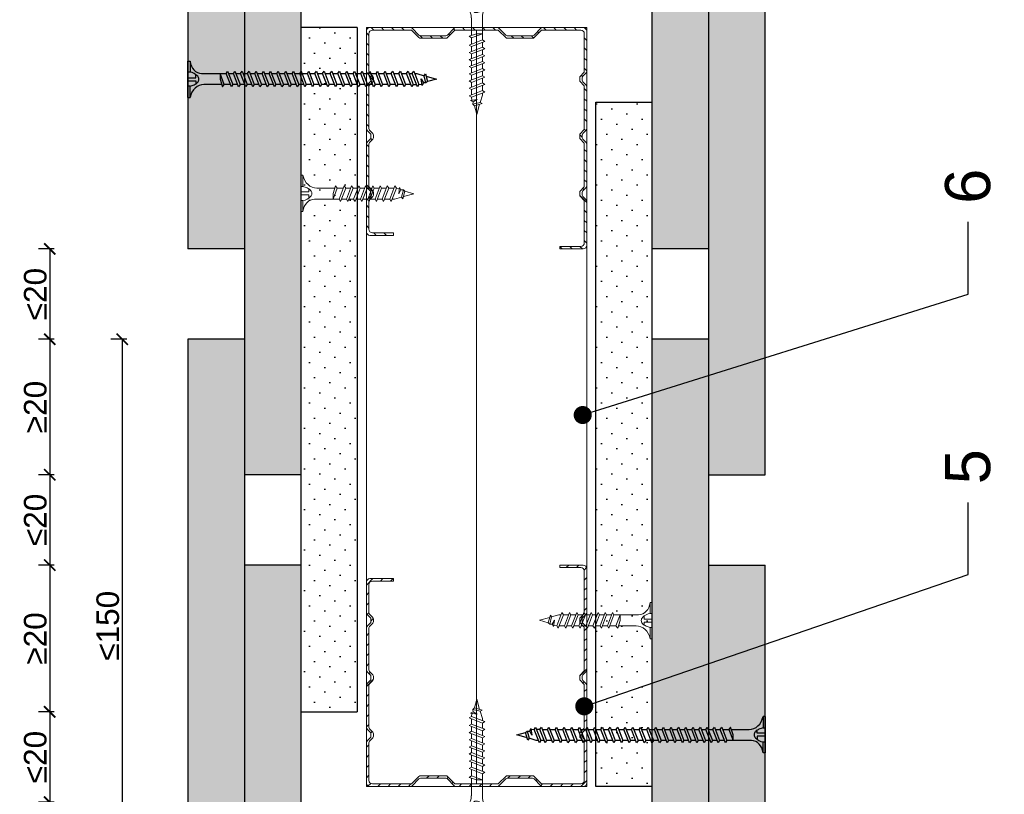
# Model space of a CAD drawing. Header units: millimetres. Extents: x 311 to 5395, y 1032 to 1644.
# Tile 26 of 30: x 4644 to 4862, y 1284 to 1456. Entities that reach past the tile are written whole.
import ezdxf
from ezdxf import colors
from ezdxf.entities.mleader import LeaderData, LeaderLine
from ezdxf.math import Vec2, Vec3

# ---------------------------------------------------------------- set-up
doc = ezdxf.new("R2010")
doc.units = ezdxf.units.MM
for name, color, linetype, lineweight in [('_ISOVER WELNA', 7, 'BATTING', 9), ('_RIGIPS AKCESORIA', 7, 'Continuous', 18), ('_RIGIPS G-K', 7, 'Continuous', 25), ('_RIGIPS PROFIL', 7, 'Continuous', 18), ('OPISY', 7, 'Continuous', 9), ('WYMIARY', 7, 'Continuous', 25)]:
    doc.layers.add(name, color=color, linetype=linetype, lineweight=lineweight)
doc.layers.add('_Rigips_Akcesoria', color=7, linetype='Continuous')
doc.styles.get("Standard").update_dxf_attribs({"font": 'arial.ttf'})
doc.linetypes.add('BATTING', pattern='A,0.00254,-2.54,[134,ltypeshp.shx,S=2.54,R=0,X=-2.54,Y=0],-5.08,[134,ltypeshp.shx,S=2.54,R=180,X=2.54,Y=0],-2.54', length=10.16254)
doc.dimstyles.new('ISO-25', dxfattribs={"dimtxt": 5, "dimasz": 2.5, "dimexe": 2.5, "dimexo": 0.625, "dimtad": 1, "dimtxsty": 'Standard', "dimblk": 'ARCHTICK', "dimcen": 2.5, "dimadec": 0, "dimazin": 0, "dimtfac": 1, "dimtmove": 0, "dimatfit": 3, "dimfxl": 1, "dimfxlon": 1, "dimarcsym": 0})
pattern_1 = [(45, (6200.1365, -607.898), (-1.122532, 3.367596), [0, -3.175])]
pattern_2 = [(45, (6201.9365, -607.898), (-1.122532, 3.367596), [0, -3.175])]

# ---------------------------------------------------------------- blocks, each defined once
blk = doc.blocks.new('CW 50 ULTRASTIL')
h = blk.add_hatch()
h.set_pattern_fill('ANSI31', color=256, scale=0.5, style=0)
h.paths.add_polyline_path([(28.56, 40.65, -0.198912), (28.71, 41), (30.21, 42.51, 0.198912), (30.36, 42.86), (30.36, 48.45, 0.198912), (30.21, 48.8), (28.71, 50.31, -0.198912), (28.56, 50.66), (28.56, 59.85, -0.198912), (28.71, 60.2), (30.21, 61.71, 0.198912), (30.36, 62.06), (30.36, 67.65, 0.198912), (30.21, 68), (28.71, 69.51, -0.198912), (28.56, 69.86), (28.56, 78.31, -0.414214), (29.36, 79.11), (37.68, 79.11, -0.198912), (38.04, 78.96), (38.74, 78.25, 0.198912), (39.1, 78.11), (39.68, 78.11, 0.198912), (40.04, 78.25), (40.74, 78.96, -0.198912), (41.1, 79.11), (50.38, 79.11, -0.198912), (50.74, 78.96), (51.44, 78.25, 0.198912), (51.8, 78.11), (52.38, 78.11, 0.198912), (52.74, 78.25), (53.44, 78.96, -0.198912), (53.8, 79.11), (63.08, 79.11, -0.198912), (63.44, 78.96), (64.14, 78.25, 0.198912), (64.5, 78.11), (65.08, 78.11, 0.198912), (65.44, 78.25), (66.14, 78.96, -0.198912), (66.5, 79.11), (75.66, 79.11, -0.414214), (76.46, 78.31), (76.46, 73.66), (77.01, 73.66), (77.01, 78.86, 0.414214), (76.21, 79.66), (66.5, 79.66, 0.198912), (66.14, 79.51), (65.44, 78.8, -0.198912), (65.08, 78.66), (64.5, 78.66, -0.198912), (64.14, 78.8), (63.44, 79.51, 0.198912), (63.08, 79.66), (53.8, 79.66, 0.198912), (53.44, 79.51), (52.74, 78.8, -0.198912), (52.38, 78.66), (51.8, 78.66, -0.198912), (51.44, 78.8), (50.74, 79.51, 0.198912), (50.38, 79.66), (41.1, 79.66, 0.198912), (40.74, 79.51), (40.04, 78.8, -0.198912), (39.68, 78.66), (39.1, 78.66, -0.198912), (38.74, 78.8), (38.04, 79.51, 0.198912), (37.68, 79.66), (28.81, 79.66, 0.414214), (28.01, 78.86), (28.01, 69.86, 0.198912), (28.16, 69.51), (29.66, 68, -0.198912), (29.81, 67.65), (29.81, 62.06, -0.198912), (29.66, 61.71), (28.16, 60.2, 0.198912), (28.01, 59.85), (28.01, 50.66, 0.198912), (28.16, 50.31), (29.66, 48.8, -0.198912), (29.81, 48.45), (29.81, 42.86, -0.198912), (29.66, 42.51), (28.16, 41, 0.198912), (28.01, 40.65), (28.01, 31.66, 0.414214), (28.81, 30.86), (37.68, 30.86, 0.198912), (38.04, 31), (38.74, 31.71, -0.198912), (39.1, 31.86), (39.68, 31.86, -0.198912), (40.04, 31.71), (40.74, 31, 0.198912), (41.1, 30.86), (50.38, 30.86, 0.198912), (50.74, 31), (51.44, 31.71, -0.198912), (51.8, 31.86), (52.38, 31.86, -0.198912), (52.74, 31.71), (53.44, 31, 0.198912), (53.8, 30.86), (63.08, 30.86, 0.198912), (63.44, 31), (64.14, 31.71, -0.198912), (64.5, 31.86), (65.08, 31.86, -0.198912), (65.44, 31.71), (66.14, 31, 0.198912), (66.5, 30.86), (73.21, 30.86, 0.414214), (74.01, 31.66), (74.01, 36.86), (73.46, 36.86), (73.46, 32.21, -0.414214), (72.66, 31.41), (66.5, 31.41, -0.198912), (66.14, 31.55), (65.44, 32.26, 0.198912), (65.08, 32.41), (64.5, 32.41, 0.198912), (64.14, 32.26), (63.44, 31.55, -0.198912), (63.08, 31.41), (53.8, 31.41, -0.198912), (53.44, 31.55), (52.74, 32.26, 0.198912), (52.38, 32.41), (51.8, 32.41, 0.198912), (51.44, 32.26), (50.74, 31.55, -0.198912), (50.38, 31.41), (41.1, 31.41, -0.198912), (40.74, 31.55), (40.04, 32.26, 0.198912), (39.68, 32.41), (39.1, 32.41, 0.198912), (38.74, 32.26), (38.04, 31.55, -0.198912), (37.68, 31.41), (29.36, 31.41, -0.414214), (28.56, 32.21)])
at = {"layer": '_RIGIPS PROFIL'}
for p, q in [((28.01, 78.86), (28.01, 69.86)), ((37.68, 79.66), (28.81, 79.66)), ((37.68, 79.11), (29.36, 79.11)), ((38.04, 79.51), (38.74, 78.8)), ((38.04, 78.96), (38.74, 78.25)), ((39.68, 78.66), (39.1, 78.66)), ((40.74, 79.51), (40.04, 78.8)), ((40.74, 78.96), (40.04, 78.25)), ((50.38, 79.66), (41.1, 79.66)), ((50.38, 79.11), (41.1, 79.11)), ((50.74, 79.51), (51.44, 78.8)), ((50.74, 78.96), (51.44, 78.25)), ((52.38, 78.66), (51.8, 78.66)), ((53.44, 79.51), (52.74, 78.8)), ((53.44, 78.96), (52.74, 78.25)), ((53.8, 79.66), (63.08, 79.66)), ((53.8, 79.11), (63.08, 79.11)), ((63.44, 79.51), (64.14, 78.8)), ((63.44, 78.96), (64.14, 78.25)), ((65.08, 78.66), (64.5, 78.66)), ((66.14, 79.51), (65.44, 78.8)), ((66.14, 78.96), (65.44, 78.25)), ((76.21, 79.66), (66.5, 79.66)), ((75.66, 79.11), (66.5, 79.11)), ((77.01, 73.66), (77.01, 78.86)), ((28.56, 78.31), (28.56, 69.86)), ((39.68, 78.11), (39.1, 78.11)), ((52.38, 78.11), (51.8, 78.11)), ((65.08, 78.11), (64.5, 78.11)), ((76.46, 73.66), (76.46, 78.31)), ((76.46, 73.66), (77.01, 73.66)), ((29.66, 68), (28.16, 69.51)), ((30.21, 68), (28.71, 69.51)), ((29.81, 67.65), (29.81, 62.06)), ((30.36, 67.65), (30.36, 62.06)), ((29.66, 61.71), (28.16, 60.2)), ((30.21, 61.71), (28.71, 60.2)), ((28.01, 59.85), (28.01, 50.66)), ((28.56, 59.85), (28.56, 50.66)), ((29.66, 48.8), (28.16, 50.31)), ((30.21, 48.8), (28.71, 50.31)), ((29.81, 42.86), (29.81, 48.45)), ((30.36, 42.86), (30.36, 48.45)), ((29.66, 42.51), (28.16, 41)), ((30.21, 42.51), (28.71, 41)), ((28.01, 31.66), (28.01, 40.65)), ((28.56, 32.21), (28.56, 40.65)), ((73.46, 36.86), (73.46, 32.21)), ((73.46, 36.86), (74.01, 36.86)), ((74.01, 36.86), (74.01, 31.66)), ((37.68, 30.86), (28.81, 30.86)), ((37.68, 31.41), (29.36, 31.41)), ((38.04, 31.55), (38.74, 32.26)), ((38.04, 31), (38.74, 31.71)), ((39.68, 32.41), (39.1, 32.41)), ((39.68, 31.86), (39.1, 31.86)), ((40.74, 31.55), (40.04, 32.26)), ((40.74, 31), (40.04, 31.71)), ((50.38, 31.41), (41.1, 31.41)), ((50.38, 30.86), (41.1, 30.86)), ((50.74, 31.55), (51.44, 32.26)), ((50.74, 31), (51.44, 31.71)), ((52.38, 32.41), (51.8, 32.41)), ((52.38, 31.86), (51.8, 31.86)), ((53.44, 31.55), (52.74, 32.26)), ((53.44, 31), (52.74, 31.71)), ((53.8, 31.41), (63.08, 31.41)), ((53.8, 30.86), (63.08, 30.86)), ((63.44, 31.55), (64.14, 32.26)), ((63.44, 31), (64.14, 31.71)), ((65.08, 32.41), (64.5, 32.41)), ((65.08, 31.86), (64.5, 31.86)), ((66.14, 31.55), (65.44, 32.26)), ((66.14, 31), (65.44, 31.71)), ((72.66, 31.41), (66.5, 31.41)), ((73.21, 30.86), (66.5, 30.86))]:
    blk.add_line(p, q, dxfattribs=at)
for centre, radius, start, end in [((28.81, 78.86), 0.8, 90, 180), ((29.36, 78.31), 0.8, 90, 180), ((37.68, 79.16), 0.5, 45, 90), ((37.68, 78.61), 0.5, 45, 90), ((39.1, 79.16), 0.5, 225, 270), ((39.68, 79.16), 0.5, 270, 315), ((41.1, 79.16), 0.5, 90, 135), ((41.1, 78.61), 0.5, 90, 135), ((50.38, 79.16), 0.5, 45, 90), ((50.38, 78.61), 0.5, 45, 90), ((51.8, 79.16), 0.5, 225, 270), ((52.38, 79.16), 0.5, 270, 315), ((53.8, 79.16), 0.5, 90, 135), ((53.8, 78.61), 0.5, 90, 135), ((63.08, 79.16), 0.5, 45, 90), ((63.08, 78.61), 0.5, 45, 90), ((64.5, 79.16), 0.5, 225, 270), ((65.08, 79.16), 0.5, 270, 315), ((66.5, 79.16), 0.5, 90, 135), ((66.5, 78.61), 0.5, 90, 135), ((75.66, 78.31), 0.8, 0, 90), ((76.21, 78.86), 0.8, 0, 90), ((39.1, 78.61), 0.5, 225, 270), ((39.68, 78.61), 0.5, 270, 315), ((51.8, 78.61), 0.5, 225, 270), ((52.38, 78.61), 0.5, 270, 315), ((64.5, 78.61), 0.5, 225, 270), ((65.08, 78.61), 0.5, 270, 315), ((28.51, 69.86), 0.5, 180, 225), ((29.06, 69.86), 0.5, 180, 225), ((29.31, 67.65), 0.5, 0, 45), ((29.86, 67.65), 0.5, 0, 45), ((29.31, 62.06), 0.5, 315, 0), ((29.86, 62.06), 0.5, 315, 0), ((28.51, 59.85), 0.5, 135, 180), ((29.06, 59.85), 0.5, 135, 180), ((28.51, 50.66), 0.5, 180, 225), ((29.06, 50.66), 0.5, 180, 225), ((29.31, 48.45), 0.5, 0, 45), ((29.86, 48.45), 0.5, 0, 45), ((29.31, 42.86), 0.5, 315, 0), ((29.86, 42.86), 0.5, 315, 0), ((28.51, 40.65), 0.5, 135, 180), ((29.06, 40.65), 0.5, 135, 180), ((28.81, 31.66), 0.8, 180, 270), ((29.36, 32.21), 0.8, 180, 270), ((37.68, 31.91), 0.5, 270, 315), ((37.68, 31.36), 0.5, 270, 315), ((39.1, 31.91), 0.5, 90, 135), ((39.1, 31.36), 0.5, 90, 135), ((39.68, 31.91), 0.5, 45, 90), ((39.68, 31.36), 0.5, 45, 90), ((41.1, 31.91), 0.5, 225, 270), ((41.1, 31.36), 0.5, 225, 270), ((50.38, 31.91), 0.5, 270, 315), ((50.38, 31.36), 0.5, 270, 315), ((51.8, 31.91), 0.5, 90, 135), ((51.8, 31.36), 0.5, 90, 135), ((52.38, 31.91), 0.5, 45, 90), ((52.38, 31.36), 0.5, 45, 90), ((53.8, 31.91), 0.5, 225, 270), ((53.8, 31.36), 0.5, 225, 270), ((63.08, 31.91), 0.5, 270, 315), ((63.08, 31.36), 0.5, 270, 315), ((64.5, 31.91), 0.5, 90, 135), ((64.5, 31.36), 0.5, 90, 135), ((65.08, 31.91), 0.5, 45, 90), ((65.08, 31.36), 0.5, 45, 90), ((66.5, 31.91), 0.5, 225, 270), ((66.5, 31.36), 0.5, 225, 270), ((72.66, 32.21), 0.8, 270, 0), ((73.21, 31.66), 0.8, 270, 0)]:
    blk.add_arc(centre, radius, start, end, dxfattribs=at)
blk = doc.blocks.new('TN 25')
at = {"layer": '_RIGIPS AKCESORIA'}
for p, q in [((0, -0.84), (0, 7.16)), ((0, 7.16), (0.46, 7.16)), ((0.46, 7.16), (0.46, 4.78)), ((0.46, 4.78), (0, 4.78)), ((3.02, 4.46), (8.47, 4.46)), ((7.12, 4.46), (7.12, 3.18)), ((8.03, 2.01), (7.12, 4.46)), ((8.47, 4.46), (8.79, 5)), ((9.61, 1.51), (8.47, 4.46)), ((8.79, 5), (9.93, 2.01)), ((9, 4.46), (10.1, 4.46)), ((10.1, 4.46), (10.41, 5)), ((11.23, 1.51), (10.1, 4.46)), ((10.41, 5), (11.56, 2.01)), ((10.62, 4.46), (11.67, 4.46)), ((11.67, 4.46), (11.99, 5)), ((12.81, 1.51), (11.67, 4.46)), ((11.99, 5), (13.14, 2.01)), ((12.2, 4.46), (13.21, 4.46)), ((13.21, 4.46), (13.52, 5)), ((14.34, 1.51), (13.21, 4.46)), ((13.52, 5), (14.67, 2.01)), ((13.73, 4.46), (14.8, 4.46)), ((14.8, 4.46), (15.12, 5)), ((15.94, 1.51), (14.8, 4.46)), ((15.12, 5), (16.26, 2.01)), ((15.33, 4.46), (16.42, 4.46)), ((16.42, 4.46), (16.73, 5)), ((17.55, 1.51), (16.42, 4.46)), ((16.73, 5), (17.88, 2.01)), ((16.94, 4.46), (17.99, 4.46)), ((17.99, 4.46), (18.31, 5)), ((19.13, 1.51), (17.99, 4.46)), ((18.31, 5), (19.45, 2.01)), ((18.52, 4.46), (19.68, 4.46)), ((19.68, 4.46), (20, 5)), ((20.82, 1.51), (19.68, 4.46)), ((20, 5), (21.14, 2.01)), ((20.21, 4.46), (20.7, 4.46)), ((20.7, 4.46), (22.28, 3.98)), ((22.28, 3.98), (22.56, 4.37)), ((22.56, 4.37), (23.03, 2.71)), ((0, 3.5), (1.77, 3.5)), ((0, 2.83), (1.77, 2.83)), ((1.77, 3.5), (1.77, 4.2)), ((1.77, 2.83), (1.77, 2.18)), ((7.12, 3.18), (7.65, 1.53)), ((21.85, 1.83), (21.67, 3.28)), ((21.67, 3.28), (22.14, 2.4)), ((22.14, 2.4), (21.85, 1.83)), ((22.7, 2.36), (22.14, 2.4)), ((22.7, 2.36), (22.28, 3.98)), ((23.03, 2.71), (22.7, 2.36)), ((22.71, 3.85), (25, 3.24)), ((25, 3.24), (23.03, 2.71)), ((0.46, 1.64), (0, 1.64)), ((0.46, -0.84), (0.46, 1.64)), ((7.49, 2.01), (3.55, 2.01)), ((7.65, 1.53), (8.03, 2.01)), ((9.41, 2.01), (8.03, 2.01)), ((9.93, 2.01), (9.61, 1.51)), ((11.04, 2.01), (9.93, 2.01)), ((11.56, 2.01), (11.23, 1.51)), ((12.61, 2.01), (11.56, 2.01)), ((13.14, 2.01), (12.81, 1.51)), ((14.15, 2.01), (13.14, 2.01)), ((14.67, 2.01), (14.34, 1.51)), ((15.74, 2.01), (14.67, 2.01)), ((16.26, 2.01), (15.94, 1.51)), ((17.36, 2.01), (16.26, 2.01)), ((17.88, 2.01), (17.55, 1.51)), ((18.93, 2.01), (17.88, 2.01)), ((19.45, 2.01), (19.13, 1.51)), ((19.45, 2.01), (20.62, 2.01)), ((21.14, 2.01), (20.82, 1.51)), ((21.14, 2.01), (21.81, 2.12)), ((0, -0.84), (0.46, -0.84))]:
    blk.add_line(p, q, dxfattribs=at)
for centre, major_axis, ratio, start_param, end_param in [((3.09, 7.67), (0.17, 3.2), 0.826134, 1.773653, 3.180586), ((-0.04, 0.9), (0, 3.93), 0.848176, -0.720942, -0.151112), ((0.59, 4.62), (0, 2.81), 0.848176, 3.475072, 3.862535), ((1.66, 3.18), (0, 0.895), 0.848176, -1.552777, -0.720942), ((1.66, 3.18), (0, 0.895), 0.848176, 3.862535, 4.730408), ((3.37, -1.57), (0.28, 3.57), 0.832181, 0.035984, 1.430787), ((-2.73, 15.91), (0, 14.76), 0.848176, 3.399396, 3.475072)]:
    blk.add_ellipse(centre, major_axis=major_axis, ratio=ratio, start_param=start_param, end_param=end_param, dxfattribs=at)
blk = doc.blocks.new('TN 55')
at = {"layer": '_Rigips_Akcesoria'}
for p, q in [((0, -0.84), (0, 7.16)), ((0, 7.16), (0.46, 7.16)), ((0.46, 7.16), (0.46, 4.78)), ((0.46, 4.78), (0, 4.78)), ((3.02, 4.46), (8.47, 4.46)), ((7.12, 4.46), (7.12, 3.18)), ((8.03, 2.01), (7.12, 4.46)), ((8.47, 4.46), (8.79, 5)), ((9.61, 1.51), (8.47, 4.46)), ((8.79, 5), (9.93, 2.01)), ((9, 4.46), (10.1, 4.46)), ((10.1, 4.46), (10.41, 5)), ((11.23, 1.51), (10.1, 4.46)), ((10.41, 5), (11.56, 2.01)), ((10.62, 4.46), (11.67, 4.46)), ((11.67, 4.46), (11.99, 5)), ((12.81, 1.51), (11.67, 4.46)), ((11.99, 5), (13.14, 2.01)), ((12.2, 4.46), (13.21, 4.46)), ((13.21, 4.46), (13.52, 5)), ((14.34, 1.51), (13.21, 4.46)), ((13.52, 5), (14.67, 2.01)), ((13.73, 4.46), (14.8, 4.46)), ((14.8, 4.46), (15.12, 5)), ((15.94, 1.51), (14.8, 4.46)), ((15.12, 5), (16.26, 2.01)), ((15.33, 4.46), (16.42, 4.46)), ((16.42, 4.46), (16.73, 5)), ((17.55, 1.51), (16.42, 4.46)), ((16.73, 5), (17.88, 2.01)), ((16.94, 4.46), (17.99, 4.46)), ((17.99, 4.46), (18.31, 5)), ((19.13, 1.51), (17.99, 4.46)), ((18.31, 5), (19.45, 2.01)), ((18.52, 4.46), (19.68, 4.46)), ((19.68, 4.46), (20, 5)), ((20.82, 1.51), (19.68, 4.46)), ((20, 5), (21.14, 2.01)), ((20.21, 4.46), (21.37, 4.46)), ((21.37, 4.46), (21.69, 5)), ((22.51, 1.51), (21.37, 4.46)), ((21.69, 5), (22.83, 2.01)), ((21.9, 4.46), (23.06, 4.46)), ((23.06, 4.46), (23.38, 5)), ((24.2, 1.51), (23.06, 4.46)), ((23.38, 5), (24.52, 2.01)), ((23.59, 4.46), (24.75, 4.46)), ((24.75, 4.46), (25.07, 5)), ((25.89, 1.51), (24.75, 4.46)), ((25.07, 5), (26.21, 2.01)), ((25.28, 4.46), (26.44, 4.46)), ((26.44, 4.46), (26.76, 5)), ((27.58, 1.51), (26.44, 4.46)), ((26.76, 5), (27.9, 2.01)), ((26.96, 4.46), (28.13, 4.46)), ((28.13, 4.46), (28.45, 5)), ((29.27, 1.51), (28.13, 4.46)), ((28.45, 5), (29.59, 2.01)), ((28.65, 4.46), (29.82, 4.46)), ((29.82, 4.46), (30.14, 5)), ((30.96, 1.51), (29.82, 4.46)), ((30.14, 5), (31.28, 2.01)), ((30.34, 4.46), (31.51, 4.46)), ((31.51, 4.46), (31.83, 5)), ((32.65, 1.51), (31.51, 4.46)), ((31.83, 5), (32.97, 2.01)), ((32.03, 4.46), (33.2, 4.46)), ((33.2, 4.46), (33.52, 5)), ((34.34, 1.51), (33.2, 4.46)), ((33.52, 5), (34.66, 2.01)), ((33.72, 4.46), (34.89, 4.46)), ((34.89, 4.46), (35.21, 5)), ((36.03, 1.51), (34.89, 4.46)), ((35.21, 5), (36.35, 2.01)), ((35.41, 4.46), (36.58, 4.46)), ((36.58, 4.46), (36.9, 5)), ((37.72, 1.51), (36.58, 4.46)), ((36.9, 5), (38.04, 2.01)), ((37.1, 4.46), (38.27, 4.46)), ((38.27, 4.46), (38.59, 5)), ((39.41, 1.51), (38.27, 4.46)), ((38.59, 5), (39.73, 2.01)), ((38.79, 4.46), (39.96, 4.46)), ((39.96, 4.46), (40.28, 5)), ((41.1, 1.51), (39.96, 4.46)), ((40.28, 5), (41.42, 2.01)), ((40.48, 4.46), (41.65, 4.46)), ((41.65, 4.46), (41.97, 5)), ((42.79, 1.51), (41.65, 4.46)), ((41.97, 5), (43.11, 2.01)), ((42.17, 4.46), (43.34, 4.46)), ((43.34, 4.46), (43.66, 5)), ((44.48, 1.51), (43.34, 4.46)), ((43.66, 5), (44.8, 2.01)), ((43.86, 4.46), (45.03, 4.46)), ((45.03, 4.46), (45.35, 5)), ((46.17, 1.51), (45.03, 4.46)), ((45.35, 5), (46.49, 2.01)), ((45.55, 4.46), (46.72, 4.46)), ((46.72, 4.46), (47.04, 5)), ((47.86, 1.51), (46.72, 4.46)), ((47.04, 5), (48.18, 2.01)), ((47.24, 4.46), (48.41, 4.46)), ((48.41, 4.46), (48.73, 5)), ((49.55, 1.51), (48.41, 4.46)), ((48.73, 5), (49.87, 2.01)), ((48.93, 4.46), (49.68, 4.46)), ((49.68, 4.46), (50, 5)), ((50.82, 1.51), (49.68, 4.46)), ((50, 5), (51.14, 2.01)), ((50.21, 4.46), (50.7, 4.46)), ((50.7, 4.46), (52.28, 3.98)), ((52.28, 3.98), (52.56, 4.37)), ((52.56, 4.37), (53.03, 2.71)), ((0, 3.5), (1.77, 3.5)), ((0, 2.83), (1.77, 2.83)), ((1.77, 3.5), (1.77, 4.2)), ((1.77, 2.83), (1.77, 2.18)), ((7.12, 3.18), (7.65, 1.53)), ((51.85, 1.83), (51.67, 3.28)), ((51.67, 3.28), (52.14, 2.4)), ((52.14, 2.4), (51.85, 1.83)), ((52.7, 2.36), (52.14, 2.4)), ((52.7, 2.36), (52.28, 3.98)), ((53.03, 2.71), (52.7, 2.36)), ((52.71, 3.85), (55, 3.24)), ((55, 3.24), (53.03, 2.71)), ((0.46, 1.64), (0, 1.64)), ((0.46, -0.84), (0.46, 1.64)), ((7.49, 2.01), (3.55, 2.01)), ((7.65, 1.53), (8.03, 2.01)), ((9.41, 2.01), (8.03, 2.01)), ((9.93, 2.01), (9.61, 1.51)), ((11.04, 2.01), (9.93, 2.01)), ((11.56, 2.01), (11.23, 1.51)), ((12.61, 2.01), (11.56, 2.01)), ((13.14, 2.01), (12.81, 1.51)), ((14.15, 2.01), (13.14, 2.01)), ((14.67, 2.01), (14.34, 1.51)), ((15.74, 2.01), (14.67, 2.01)), ((16.26, 2.01), (15.94, 1.51)), ((17.36, 2.01), (16.26, 2.01)), ((17.88, 2.01), (17.55, 1.51)), ((18.93, 2.01), (17.88, 2.01)), ((19.45, 2.01), (19.13, 1.51)), ((20.62, 2.01), (19.45, 2.01)), ((21.14, 2.01), (20.82, 1.51)), ((22.31, 2.01), (21.14, 2.01)), ((22.83, 2.01), (22.51, 1.51)), ((24, 2.01), (22.83, 2.01)), ((24.52, 2.01), (24.2, 1.51)), ((25.69, 2.01), (24.52, 2.01)), ((26.21, 2.01), (25.89, 1.51)), ((27.38, 2.01), (26.21, 2.01)), ((27.9, 2.01), (27.58, 1.51)), ((29.07, 2.01), (27.9, 2.01)), ((29.59, 2.01), (29.27, 1.51)), ((30.76, 2.01), (29.59, 2.01)), ((31.28, 2.01), (30.96, 1.51)), ((32.45, 2.01), (31.28, 2.01)), ((32.97, 2.01), (32.65, 1.51)), ((34.14, 2.01), (32.97, 2.01)), ((34.66, 2.01), (34.34, 1.51)), ((35.83, 2.01), (34.66, 2.01)), ((36.35, 2.01), (36.03, 1.51)), ((37.52, 2.01), (36.35, 2.01)), ((38.04, 2.01), (37.72, 1.51)), ((39.21, 2.01), (38.04, 2.01)), ((39.73, 2.01), (39.41, 1.51)), ((40.9, 2.01), (39.73, 2.01)), ((41.42, 2.01), (41.1, 1.51)), ((42.59, 2.01), (41.42, 2.01)), ((43.11, 2.01), (42.79, 1.51)), ((44.28, 2.01), (43.11, 2.01)), ((44.8, 2.01), (44.48, 1.51)), ((45.97, 2.01), (44.8, 2.01)), ((46.49, 2.01), (46.17, 1.51)), ((47.66, 2.01), (46.49, 2.01)), ((48.18, 2.01), (47.86, 1.51)), ((49.35, 2.01), (48.18, 2.01)), ((49.87, 2.01), (49.55, 1.51)), ((49.87, 2.01), (50.62, 2.01)), ((51.14, 2.01), (50.82, 1.51)), ((51.14, 2.01), (51.81, 2.12)), ((0, -0.84), (0.46, -0.84))]:
    blk.add_line(p, q, dxfattribs=at)
for centre, major_axis, ratio, start_param, end_param in [((3.09, 7.67), (0.17, 3.2), 0.826134, 1.773653, 3.180586), ((-0.04, 0.9), (0, 3.93), 0.848176, -0.720942, -0.151112), ((0.59, 4.62), (0, 2.81), 0.848176, 3.475072, 3.862535), ((1.66, 3.18), (0, 0.895), 0.848176, -1.552777, -0.720942), ((1.66, 3.18), (0, 0.895), 0.848176, 3.862535, 4.730408), ((3.37, -1.57), (0.28, 3.57), 0.832181, 0.035984, 1.430787), ((-2.73, 15.91), (0, 14.76), 0.848176, 3.399396, 3.475072)]:
    blk.add_ellipse(centre, major_axis=major_axis, ratio=ratio, start_param=start_param, end_param=end_param, dxfattribs=at)
blk = doc.blocks.new('_ArchTick')
at = {"color": 0, "linetype": 'ByBlock', "const_width": 0.15}
blk.add_lwpolyline([(-0.5, -0.5), (0.5, 0.5)], dxfattribs=at)
blk = doc.blocks.new('*D29')
at = {"layer": 'Defpoints', "color": 0, "transparency": 16777216}
for p in [(4693.86, 1355.23), (4650.76, 1335.23), (4693.86, 1335.23)]:
    blk.add_point(p, dxfattribs=at)
at = {"layer": 'WYMIARY', "color": 0, "lineweight": -2, "transparency": 16777216}
for p, q in [((4651.76, 1355.23), (4648.26, 1355.23)), ((4650.76, 1355.23), (4650.76, 1335.23)), ((4651.76, 1335.23), (4648.26, 1335.23))]:
    blk.add_line(p, q, dxfattribs=at)
at = {"layer": 'WYMIARY', "color": 0, "lineweight": -2, "transparency": 16777216, "xscale": 2.5, "yscale": 2.5, "zscale": 2.5}
for p, rotation in [((4650.76, 1355.23), 90), ((4650.76, 1335.23), 270)]:
    blk.add_blockref('_ArchTick', p, dxfattribs=dict(at, rotation=rotation))
at = {"layer": 'WYMIARY', "color": 0, "transparency": 16777216, "insert": (4647.58, 1345.23), "char_height": 5, "attachment_point": 5, "rotation": 90}
blk.add_mtext('≤20', dxfattribs=at)
blk = doc.blocks.new('*D30')
at = {"layer": 'Defpoints', "color": 0, "transparency": 16777216}
for p in [(4693.86, 1385.23), (4650.76, 1355.23), (4693.86, 1355.23)]:
    blk.add_point(p, dxfattribs=at)
at = {"layer": 'WYMIARY', "color": 0, "lineweight": -2, "transparency": 16777216}
for p, q in [((4651.76, 1385.23), (4648.26, 1385.23)), ((4650.76, 1385.23), (4650.76, 1355.23)), ((4651.76, 1355.23), (4648.26, 1355.23))]:
    blk.add_line(p, q, dxfattribs=at)
at = {"layer": 'WYMIARY', "color": 0, "lineweight": -2, "transparency": 16777216, "xscale": 2.5, "yscale": 2.5, "zscale": 2.5}
for p, rotation in [((4650.76, 1385.23), 90), ((4650.76, 1355.23), 270)]:
    blk.add_blockref('_ArchTick', p, dxfattribs=dict(at, rotation=rotation))
at = {"layer": 'WYMIARY', "color": 0, "transparency": 16777216, "insert": (4647.58, 1370.23), "char_height": 5, "attachment_point": 5, "rotation": 90}
blk.add_mtext('≥20', dxfattribs=at)
blk = doc.blocks.new('*D31')
at = {"layer": 'Defpoints', "color": 0, "transparency": 16777216}
for p in [(4693.86, 1405.23), (4650.76, 1385.23), (4693.86, 1385.23)]:
    blk.add_point(p, dxfattribs=at)
at = {"layer": 'WYMIARY', "color": 0, "lineweight": -2, "transparency": 16777216}
for p, q in [((4651.76, 1405.23), (4648.26, 1405.23)), ((4650.76, 1405.23), (4650.76, 1385.23)), ((4651.76, 1385.23), (4648.26, 1385.23))]:
    blk.add_line(p, q, dxfattribs=at)
at = {"layer": 'WYMIARY', "color": 0, "lineweight": -2, "transparency": 16777216, "xscale": 2.5, "yscale": 2.5, "zscale": 2.5}
for p, rotation in [((4650.76, 1405.23), 90), ((4650.76, 1385.23), 270)]:
    blk.add_blockref('_ArchTick', p, dxfattribs=dict(at, rotation=rotation))
at = {"layer": 'WYMIARY', "color": 0, "transparency": 16777216, "insert": (4647.58, 1395.23), "char_height": 5, "attachment_point": 5, "rotation": 90}
blk.add_mtext('≤20', dxfattribs=at)
blk = doc.blocks.new('*D32')
at = {"layer": 'Defpoints', "color": 0, "transparency": 16777216}
for p in [(4693.86, 1335.23), (4650.76, 1302.73), (4706.36, 1302.73)]:
    blk.add_point(p, dxfattribs=at)
at = {"layer": 'WYMIARY', "color": 0, "lineweight": -2, "transparency": 16777216}
for p, q in [((4651.76, 1335.23), (4648.26, 1335.23)), ((4650.76, 1335.23), (4650.76, 1302.73)), ((4651.76, 1302.73), (4648.26, 1302.73))]:
    blk.add_line(p, q, dxfattribs=at)
at = {"layer": 'WYMIARY', "color": 0, "lineweight": -2, "transparency": 16777216, "xscale": 2.5, "yscale": 2.5, "zscale": 2.5}
for p, rotation in [((4650.76, 1335.23), 90), ((4650.76, 1302.73), 270)]:
    blk.add_blockref('_ArchTick', p, dxfattribs=dict(at, rotation=rotation))
at = {"layer": 'WYMIARY', "color": 0, "transparency": 16777216, "insert": (4647.58, 1318.98), "char_height": 5, "attachment_point": 5, "rotation": 90}
blk.add_mtext('≥20', dxfattribs=at)
blk = doc.blocks.new('*D33')
at = {"layer": 'Defpoints', "color": 0, "transparency": 16777216}
for p in [(4706.36, 1302.73), (4650.76, 1282.73), (4708.36, 1282.73)]:
    blk.add_point(p, dxfattribs=at)
at = {"layer": 'WYMIARY', "color": 0, "lineweight": -2, "transparency": 16777216}
for p, q in [((4651.76, 1302.73), (4648.26, 1302.73)), ((4650.76, 1302.73), (4650.76, 1282.73)), ((4651.76, 1282.73), (4648.26, 1282.73))]:
    blk.add_line(p, q, dxfattribs=at)
at = {"layer": 'WYMIARY', "color": 0, "lineweight": -2, "transparency": 16777216, "xscale": 2.5, "yscale": 2.5, "zscale": 2.5}
for p, rotation in [((4650.76, 1302.73), 90), ((4650.76, 1282.73), 270)]:
    blk.add_blockref('_ArchTick', p, dxfattribs=dict(at, rotation=rotation))
at = {"layer": 'WYMIARY', "color": 0, "transparency": 16777216, "insert": (4647.58, 1292.73), "char_height": 5, "attachment_point": 5, "rotation": 90}
blk.add_mtext('≤20', dxfattribs=at)
blk = doc.blocks.new('_Dot')
at = {"color": 0, "linetype": 'ByBlock', "lineweight": -2}
blk.add_line((-0.5, 0), (-1, 0), dxfattribs=at)
at = {"color": 0, "linetype": 'ByBlock', "const_width": 0.5}
blk.add_lwpolyline([(-0.25, 0, 1), (0.25, 0, 1)], format="xyb", close=True, dxfattribs=at)
blk = doc.blocks.new('*D34')
at = {"layer": 'Defpoints', "color": 0, "transparency": 16777216}
for p in [(4681.36, 1385.23), (4666.81, 1258.36), (4708.86, 1258.36)]:
    blk.add_point(p, dxfattribs=at)
at = {"layer": 'WYMIARY', "color": 0, "lineweight": -2, "transparency": 16777216}
for p, q in [((4667.81, 1385.23), (4664.31, 1385.23)), ((4666.81, 1385.23), (4666.81, 1258.36)), ((4667.81, 1258.36), (4664.31, 1258.36))]:
    blk.add_line(p, q, dxfattribs=at)
at = {"layer": 'WYMIARY', "color": 0, "lineweight": -2, "transparency": 16777216, "xscale": 2.5, "yscale": 2.5, "zscale": 2.5}
for p, rotation in [((4666.81, 1385.23), 90), ((4666.81, 1258.36), 270)]:
    blk.add_blockref('_ArchTick', p, dxfattribs=dict(at, rotation=rotation))
at = {"layer": 'WYMIARY', "color": 0, "transparency": 16777216, "insert": (4663.63, 1321.79), "char_height": 5, "attachment_point": 5, "rotation": 90}
blk.add_mtext('≤150', dxfattribs=at)

msp = doc.modelspace()

# ---------------------------------------------------------------- hatches: boundary and pattern name
at = {"layer": '_RIGIPS G-K'}
h = msp.add_hatch(dxfattribs=at)
h.set_pattern_fill('DOTS', color=256, scale=2, angle=45, style=0)
h.set_pattern_definition(pattern_1)
h.paths.add_polyline_path([(4681.361, 1385.23), (4681.361, 1162.377), (4693.861, 1162.377), (4693.861, 1385.23)])
h.paths.add_polyline_path([(4681.361, 1578.084), (4681.361, 1405.23), (4693.861, 1405.23), (4693.861, 1578.084)])
h = msp.add_hatch(dxfattribs=at)
h.set_pattern_fill('DOTS', color=256, scale=2, angle=45, style=0)
h.set_pattern_definition(pattern_1)
h.paths.add_polyline_path([(4693.861, 1578.084), (4693.861, 1355.23), (4706.361, 1355.23), (4706.361, 1578.084)])
h.paths.add_polyline_path([(4693.861, 1335.23), (4693.861, 1162.377), (4706.361, 1162.377), (4706.361, 1335.23)])
h = msp.add_hatch(dxfattribs=at)
h.set_pattern_fill('DOTS', color=256, scale=2, angle=45, style=0)
h.set_pattern_definition(pattern_2)
h.paths.add_polyline_path([(4784.161, 1578.084), (4784.161, 1405.23), (4796.661, 1405.23), (4796.661, 1578.084)])
h.paths.add_polyline_path([(4784.161, 1385.23), (4784.161, 1162.377), (4796.661, 1162.377), (4796.661, 1385.23)])
h = msp.add_hatch(dxfattribs=at)
h.set_pattern_fill('DOTS', color=256, scale=2, angle=45, style=0)
h.set_pattern_definition(pattern_2)
h.paths.add_polyline_path([(4796.661, 1335.23), (4796.661, 1162.377), (4809.161, 1162.377), (4809.161, 1335.23)])
h.paths.add_polyline_path([(4796.661, 1578.084), (4796.661, 1355.23), (4809.161, 1355.23), (4809.161, 1578.084)])
h = msp.add_hatch(dxfattribs=at)
h.set_pattern_fill('DOTS', color=256, scale=2, angle=45, style=0)
h.set_pattern_definition(pattern_1)
h.paths.add_polyline_path([(4706.361, 1454.23), (4706.361, 1302.73), (4718.861, 1302.73), (4718.861, 1454.23)])
h = msp.add_hatch(dxfattribs=at)
h.set_pattern_fill('DOTS', color=256, scale=2, angle=45, style=0)
h.set_pattern_definition(pattern_2)
h.paths.add_polyline_path([(4771.661, 1437.73), (4771.661, 1286.23), (4784.161, 1286.23), (4784.161, 1437.73)])

# ---------------------------------------------------------------- linework, layer by layer
at = {"layer": '_ISOVER WELNA', "ltscale": 2.4}
msp.add_line((4745.261, 1453.68), (4745.261, 1286.78), dxfattribs=at)
at = {"layer": '_RIGIPS G-K'}
for p, q in [((4681.361, 1578.084), (4681.361, 1405.23)), ((4693.861, 1578.084), (4693.861, 1162.377)), ((4706.361, 1578.084), (4706.361, 1162.377)), ((4784.161, 1162.377), (4784.161, 1578.084)), ((4796.661, 1162.377), (4796.661, 1578.084)), ((4809.161, 1355.23), (4809.161, 1578.084)), ((4718.861, 1454.23), (4706.361, 1454.23)), ((4718.861, 1454.23), (4718.861, 1302.73)), ((4771.661, 1286.23), (4771.661, 1437.73)), ((4771.661, 1437.73), (4784.161, 1437.73)), ((4693.861, 1405.23), (4681.361, 1405.23)), ((4796.661, 1405.23), (4784.161, 1405.23)), ((4681.361, 1385.23), (4681.361, 1162.377)), ((4693.861, 1385.23), (4681.361, 1385.23)), ((4796.661, 1385.23), (4784.161, 1385.23)), ((4706.361, 1355.23), (4693.861, 1355.23)), ((4796.661, 1355.23), (4809.161, 1355.23)), ((4706.361, 1335.23), (4693.861, 1335.23)), ((4796.661, 1335.23), (4809.161, 1335.23)), ((4809.161, 1162.377), (4809.161, 1335.23)), ((4706.361, 1302.73), (4718.861, 1302.73)), ((4784.161, 1286.23), (4771.661, 1286.23))]:
    msp.add_line(p, q, dxfattribs=at)
at = {"layer": '_RIGIPS PROFIL'}
for p, q in [((4720.861, 1286.23), (4720.861, 1454.23)), ((4769.661, 1454.23), (4720.861, 1454.23)), ((4769.661, 1286.23), (4769.661, 1454.23)), ((4769.661, 1286.23), (4720.861, 1286.23))]:
    msp.add_line(p, q, dxfattribs=at)

# ---------------------------------------------------------------- block references
msp.add_blockref('TN 55', (4681.361, 1439.606))
at = {"rotation": 180}
msp.add_blockref('TN 55', (4809.161, 1300.855), dxfattribs=at)
at = {"layer": '_RIGIPS AKCESORIA', "rotation": 270}
msp.add_blockref('TN 25', (4742.097, 1459.961), dxfattribs=at)
at = {"layer": '_RIGIPS AKCESORIA', "xscale": -1}
for p, rotation in [((4706.361, 1420.694), 180), ((4742.097, 1280.572), 270)]:
    msp.add_blockref('TN 25', p, dxfattribs=dict(at, rotation=rotation))
msp.add_blockref('TN 25', (4784.161, 1319.767), dxfattribs=at)
at = {"layer": '_RIGIPS PROFIL', "rotation": 270}
msp.add_blockref('CW 50 ULTRASTIL', (4690.004, 1482.24), dxfattribs=at)
at = {"layer": '_RIGIPS PROFIL', "xscale": -1, "rotation": 270}
msp.add_blockref('CW 50 ULTRASTIL', (4690.004, 1258.221), dxfattribs=at)

# ---------------------------------------------------------------- dimensions: what is measured, and where the dimension line sits
at = {"layer": 'WYMIARY'}
for base, p1, p2, text, picture, middle in [((4650.762, 1385.23), (4693.861, 1405.23), (4693.861, 1385.23), '≤20', '*D31', (4647.584, 1395.23)), ((4666.806, 1258.358), (4681.361, 1385.23), (4708.861, 1258.358), '≤150', '*D34', (4663.628, 1321.794)), ((4650.762, 1335.23), (4693.861, 1355.23), (4693.861, 1335.23), '≤20', '*D29', (4647.584, 1345.23)), ((4650.762, 1282.73), (4706.361, 1302.73), (4708.361, 1282.73), '≤20', '*D33', (4647.584, 1292.73))]:
    dim = msp.add_linear_dim(base=base, p1=p1, p2=p2, angle=90, text=text, dimstyle='ISO-25', dxfattribs=at)
    dim.commit()
    dim.dimension.update_dxf_attribs({"geometry": picture, "text_midpoint": middle})
for base, p1, p2, picture, middle in [((4650.762, 1355.23), (4693.861, 1385.23), (4693.861, 1355.23), '*D30', (4647.584, 1370.23)), ((4650.762, 1302.73), (4693.861, 1335.23), (4706.361, 1302.73), '*D32', (4647.584, 1318.98))]:
    dim = msp.add_linear_dim(base=base, p1=p1, p2=p2, angle=90, text='≥20', dimstyle='ISO-25', override={"dimtad": 3, "dimtmove": 2}, dxfattribs=at)
    dim.commit()
    dim.dimension.update_dxf_attribs({"geometry": picture, "text_midpoint": middle})

# ---------------------------------------------------------------- leaders
at = {"layer": 'OPISY'}
ml = msp.add_multileader_mtext('Standard', dxfattribs=at)
ml.set_content('6', color=256)
ml.set_leader_properties()
ml.set_arrow_properties(name='DOT')
ml.build(insert=Vec2(0, 0))
ctx = ml.context
ctx.base_point, ctx.char_height, ctx.landing_gap_size, ctx.plane_origin, ctx.plane_x_axis, ctx.plane_y_axis = Vec3(4854.071, 1411.226), 10, 4, Vec3(4997.73, 1218.638), Vec3(0, 1), Vec3(-1, 0)
notes = []
notes.append((ctx, [(0, (1, 1, 0), (4854.071, 1395.226), (0, 1), 16, [(0, [(4768.765, 1368.454)], 0, [])])]))
ctx.mtext.insert, ctx.mtext.text_direction, ctx.mtext.rotation, ctx.mtext.flow_direction = Vec3(4848.985, 1415.226), Vec3(0, 1), 1.5707963, 5
ml = msp.add_multileader_mtext('Standard', dxfattribs=at)
ml.set_content('5', color=256)
ml.set_leader_properties()
ml.set_arrow_properties(name='DOT')
ml.build(insert=Vec2(0, 0))
ctx = ml.context
ctx.base_point, ctx.char_height, ctx.landing_gap_size, ctx.plane_origin, ctx.plane_x_axis, ctx.plane_y_axis = Vec3(4854.071, 1349.121), 10, 4, Vec3(4997.73, 1156.532), Vec3(0, 1), Vec3(-1, 0)
notes.append((ctx, [(0, (1, 1, 0), (4854.071, 1333.121), (0, 1), 16, [(0, [(4769.111, 1303.96)], 0, [])])]))
ctx.mtext.insert, ctx.mtext.text_direction, ctx.mtext.rotation, ctx.mtext.flow_direction = Vec3(4848.985, 1353.121), Vec3(0, 1), 1.5707963, 5
for ctx, leaders in notes:
    for number, flags, end, landing, length, lines in leaders:
        leader = LeaderData()
        leader.index, (leader.has_last_leader_line, leader.has_dogleg_vector, leader.attachment_direction) = number, flags
        leader.last_leader_point, leader.dogleg_vector, leader.dogleg_length = Vec3(end), Vec3(landing), length
        for number, points, colour, breaks in lines:
            line = LeaderLine()
            line.index, line.vertices, line.color, line.breaks = number, Vec3.list(points), colors.encode_raw_color(colour), breaks
            leader.lines.append(line)
        ctx.leaders.append(leader)

doc.saveas('drawing.dxf')
